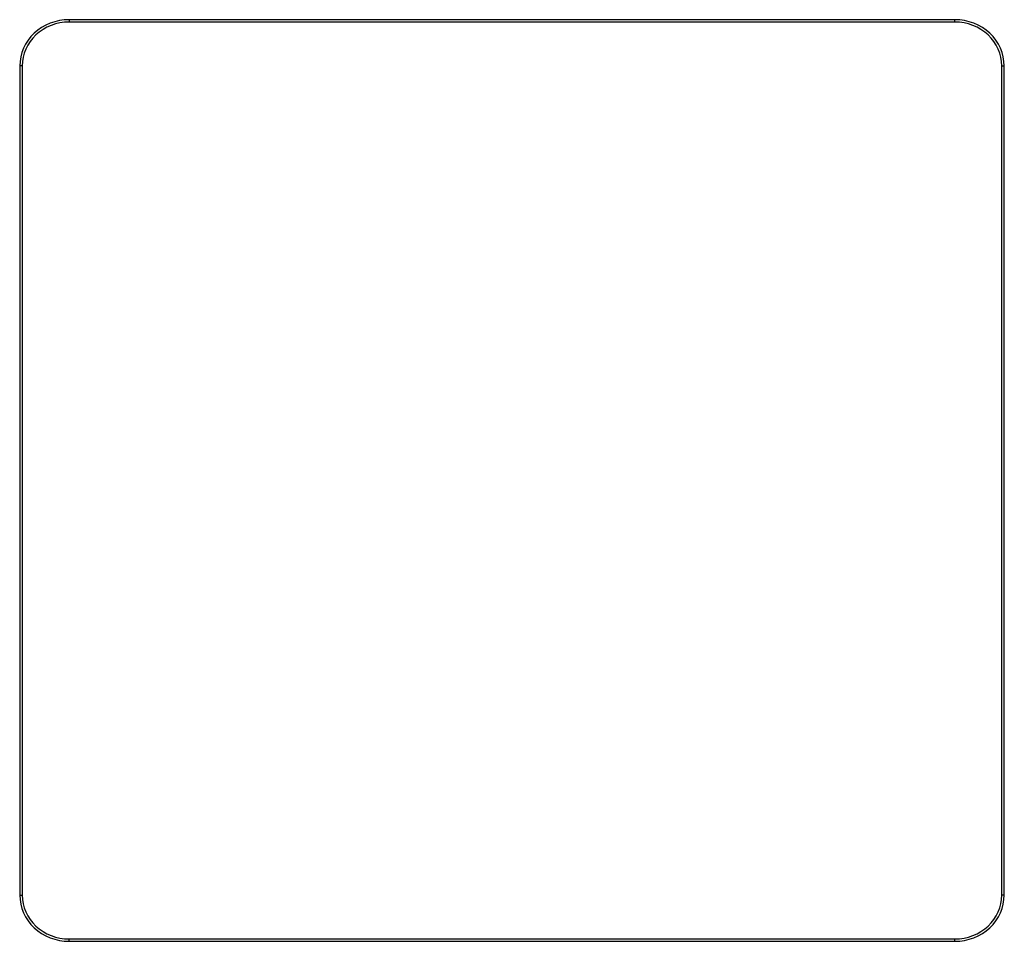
# Model space of a CAD drawing. Header units: millimetres. Extents: x -214 to 214, y -200 to 200.
import ezdxf

# ---------------------------------------------------------------- set-up
doc = ezdxf.new("R2010")
doc.units = ezdxf.units.MM
doc.layers.add('Tressé - Cube', color=7, linetype='Continuous', true_color=0x000000)

msp = doc.modelspace()

# ---------------------------------------------------------------- linework, layer by layer
at = {"layer": 'Tressé - Cube', "color": 18, "lineweight": -3, "true_color": 0x000000}
for points in [[(-192.41, 200), (-198.02, 200.04), (-209.15, 195.65), (-213.83, 185.24), (-213.79, 180)], [(-192.41, 199), (-197.74, 199.03), (-208.31, 194.87), (-212.76, 184.98), (-212.72, 180)], [(-192.41, 200), (-192.41, 200), (-192.41, 199.96), (-192.41, 199.73), (-192.41, 199.37), (-192.41, 199.12), (-192.41, 199)], [(192.41, 200), (64.14, 200), (-64.14, 200), (-192.41, 200)], [(192.41, 199), (64.14, 199), (-64.14, 199), (-192.41, 199)], [(213.79, 180), (213.83, 185.24), (209.15, 195.65), (198.02, 200.04), (192.41, 200)], [(192.41, 199), (192.41, 199.12), (192.41, 199.37), (192.41, 199.73), (192.41, 199.96), (192.41, 200), (192.41, 200)], [(212.72, 180), (212.76, 184.98), (208.31, 194.87), (197.74, 199.03), (192.41, 199)], [(-213.79, 180), (-213.79, 60), (-213.79, -60), (-213.79, -180)], [(-212.72, 180), (-212.85, 180), (-213.12, 180), (-213.5, 180), (-213.75, 180), (-213.79, 180), (-213.79, 180)], [(-212.72, 180), (-212.72, 60), (-212.72, -60), (-212.72, -180)], [(212.72, 180), (212.85, 180), (213.12, 180), (213.5, 180), (213.75, 180), (213.79, 180), (213.79, 180)], [(212.72, -180), (212.72, -60), (212.72, 60), (212.72, 180)], [(213.79, -180), (213.79, -60), (213.79, 60), (213.79, 180)], [(-213.79, -180), (-213.83, -185.24), (-209.15, -195.65), (-198.02, -200.04), (-192.41, -200)], [(-213.79, -180), (-213.79, -180), (-213.75, -180), (-213.5, -180), (-213.12, -180), (-212.85, -180), (-212.72, -180)], [(-212.72, -180), (-212.76, -184.98), (-208.31, -194.87), (-197.74, -199.03), (-192.41, -199)], [(192.41, -199), (197.74, -199.03), (208.31, -194.87), (212.76, -184.98), (212.72, -180)], [(192.41, -200), (198.02, -200.04), (209.15, -195.65), (213.83, -185.24), (213.79, -180)], [(213.79, -180), (213.79, -180), (213.75, -180), (213.5, -180), (213.12, -180), (212.85, -180), (212.72, -180)], [(-192.41, -200), (-192.41, -200), (-192.41, -199.96), (-192.41, -199.73), (-192.41, -199.37), (-192.41, -199.12), (-192.41, -199)], [(-192.41, -199), (-64.14, -199), (64.14, -199), (192.41, -199)], [(-192.41, -200), (-64.14, -200), (64.14, -200), (192.41, -200)], [(192.41, -200), (192.41, -200), (192.41, -199.96), (192.41, -199.73), (192.41, -199.37), (192.41, -199.12), (192.41, -199)]]:
    msp.add_open_spline(points, degree=3, dxfattribs=at)

doc.saveas('drawing.dxf')
